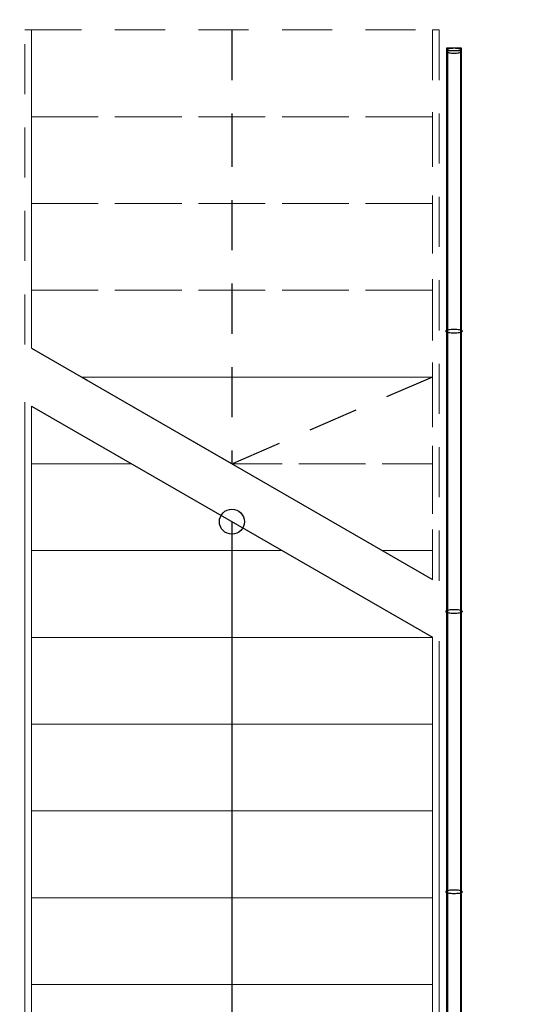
# Model space of a CAD drawing. Header units: metres. Extents: x -167 to 233, y -155 to 122.
# Tile 167 of 176: x 58.21 to 59.72, y 38.73 to 41.68. Entities that reach past the tile are written whole.
import ezdxf

# ---------------------------------------------------------------- set-up
doc = ezdxf.new("R2010")
doc.units = ezdxf.units.M
doc.header["$MEASUREMENT"] = 0
doc.linetypes.add('Strichlinie eng', pattern=[0.23, 0.15, -0.08])
for name, color, linetype in [('40 Absturzsicherung', 7, 'Continuous'), ('40 Treppe', 7, 'Continuous'), ('94 Genehmigungsplanung Bemaßung', 7, 'Continuous')]:
    doc.layers.add(name, color=color, linetype=linetype)
doc.styles.add('ERSTELLTER_STIL_1', font='arial.ttf')
doc.dimstyles.new('ERSTELLTER_STIL__2', dxfattribs={"dimtxt": 0.25, "dimasz": 0.19, "dimexe": 0.18, "dimexo": 0.1, "dimgap": 0, "dimtad": 1, "dimzin": 0, "dimdsep": 46, "dimtxsty": 'ERSTELLTER_STIL_1', "dimblk": 'ARROWHEAD_6', "dimblk1": 'ARROWHEAD_6', "dimblk2": 'ARROWHEAD_6', "dimcen": 0.09, "dimclrd": 7, "dimclre": 7, "dimclrt": 7, "dimazin": 0, "dimtfac": 1, "dimtdec": 4, "dimtmove": 0, "dimatfit": 3, "dimfxl": 1, "dimtolj": 1, "dimtzin": 0, "dimarcsym": 0})

# ---------------------------------------------------------------- blocks, each defined once
blk = doc.blocks.new('*D248', base_point=(27236.1321, 33357.279))
at = {"layer": '94 Genehmigungsplanung Bemaßung', "color": 7, "linetype": 'Continuous', "lineweight": 13}
for p, q in [((62.3525, 43.9997), (62.3525, 44.1497)), ((62.4525, 43.8997), (62.2525, 44.0997)), ((62.54, 43.9997), (62.165, 43.9997)), ((62.3525, 38.5897), (62.3525, 43.9997)), ((62.2525, 38.6897), (62.4525, 38.4897)), ((62.54, 38.5897), (62.165, 38.5897))]:
    blk.add_line(p, q, dxfattribs=at)
at = {"layer": '94 Genehmigungsplanung Bemaßung', "color": 7, "lineweight": 13, "insert": (62.3025, 40.961), "char_height": 0.25, "attachment_point": 7, "rotation": 90, "style": 'ERSTELLTER_STIL_1'}
blk.add_mtext('\\A1;{\\pql;\\fArial|b0|i0|c0|p0;\\W1.000000;5,41}', dxfattribs=at)
blk = doc.blocks.new('ARROWHEAD_6')
at = {"color": 0, "linetype": 'Continuous', "lineweight": 0}
for p, q in [((-0.5, -0.5), (0.5, 0.5)), ((0, 0), (-1, 0))]:
    blk.add_line(p, q, dxfattribs=at)
blk = doc.blocks.new('*D251', base_point=(27236.1321, 33357.279))
at = {"layer": '94 Genehmigungsplanung Bemaßung', "color": 7, "linetype": 'Continuous', "lineweight": 13}
for p, q in [((63.0177, 43.9997), (63.0177, 44.1497)), ((63.1177, 43.8997), (62.9177, 44.0997)), ((63.2052, 43.9997), (62.8302, 43.9997)), ((63.0177, 28.1797), (63.0177, 43.9997)), ((62.9177, 28.2797), (63.1177, 28.0797)), ((63.2052, 28.1797), (62.8302, 28.1797)), ((63.0177, 28.0297), (63.0177, 28.1797))]:
    blk.add_line(p, q, dxfattribs=at)
at = {"layer": '94 Genehmigungsplanung Bemaßung', "color": 7, "lineweight": 13, "insert": (62.9677, 35.6607), "char_height": 0.25, "attachment_point": 7, "rotation": 90, "style": 'ERSTELLTER_STIL_1'}
blk.add_mtext('\\A1;{\\pql;\\fArial|b0|i0|c0|p0;\\W1.000000;15,82}', dxfattribs=at)

msp = doc.modelspace()

# ---------------------------------------------------------------- linework, layer by layer
at = {"layer": '40 Absturzsicherung', "color": 250, "linetype": 'Continuous', "lineweight": 25, "true_color": 0x191919}
for p, q in [((59.53, 41.5939), (59.485, 41.5939)), ((59.485, 41.5939), (59.485, 41.5864)), ((59.485, 41.5864), (59.485, 37.3872)), ((59.4875, 41.5864), (59.4875, 37.5122)), ((59.5275, 41.5864), (59.4875, 41.5864)), ((59.4875, 41.5864), (59.4875, 37.5122)), ((59.5275, 41.5864), (59.4875, 41.5864)), ((59.5275, 37.5122), (59.5275, 41.5864)), ((59.5275, 37.5122), (59.5275, 41.5864)), ((59.53, 41.5864), (59.53, 41.5939)), ((59.53, 37.3872), (59.53, 41.5864))]:
    msp.add_line(p, q, dxfattribs=at)
at = {"layer": '40 Absturzsicherung', "color": 250, "linetype": 'Continuous', "lineweight": 25, "true_color": 0x191919, "flags": 128}
for points in [[(59.485, 41.5864), (59.4853, 41.5851), (59.4863, 41.5838), (59.488, 41.5827), (59.4903, 41.5816), (59.493, 41.5807), (59.4962, 41.5799), (59.4998, 41.5794), (59.5036, 41.579), (59.5075, 41.5789), (59.5114, 41.579), (59.5152, 41.5794), (59.5187, 41.5799), (59.522, 41.5807), (59.5247, 41.5816), (59.527, 41.5827), (59.5286, 41.5838), (59.5297, 41.5851), (59.53, 41.5864), (59.5297, 41.5877), (59.5286, 41.589), (59.527, 41.5902), (59.5247, 41.5912), (59.522, 41.5922), (59.5187, 41.5929), (59.5152, 41.5935), (59.5114, 41.5938), (59.5075, 41.5939), (59.5036, 41.5938), (59.4998, 41.5935), (59.4962, 41.5929), (59.493, 41.5922), (59.4903, 41.5912), (59.488, 41.5902), (59.4863, 41.589), (59.4853, 41.5877)], [(59.4825, 40.7466), (59.4829, 40.7457), (59.484, 40.7449), (59.4858, 40.7441), (59.4883, 40.7434), (59.4914, 40.7428), (59.495, 40.7423), (59.4989, 40.7419), (59.5032, 40.7417), (59.5075, 40.7416), (59.5118, 40.7417), (59.516, 40.7419), (59.52, 40.7423), (59.5236, 40.7428), (59.5266, 40.7434), (59.5291, 40.7441), (59.531, 40.7449), (59.5321, 40.7457), (59.5325, 40.7466), (59.5321, 40.7474), (59.531, 40.7483), (59.5291, 40.7491), (59.5266, 40.7498), (59.5236, 40.7504), (59.52, 40.7509), (59.516, 40.7513), (59.5118, 40.7515), (59.5075, 40.7516), (59.5032, 40.7515), (59.4989, 40.7513), (59.495, 40.7509), (59.4914, 40.7504), (59.4883, 40.7498), (59.4858, 40.7491), (59.484, 40.7483), (59.4829, 40.7474)], [(59.4825, 39.9067), (59.4829, 39.9059), (59.484, 39.905), (59.4858, 39.9042), (59.4883, 39.9035), (59.4914, 39.9029), (59.495, 39.9024), (59.4989, 39.902), (59.5032, 39.9018), (59.5075, 39.9017), (59.5118, 39.9018), (59.516, 39.902), (59.52, 39.9024), (59.5236, 39.9029), (59.5266, 39.9035), (59.5291, 39.9042), (59.531, 39.905), (59.5321, 39.9059), (59.5325, 39.9067), (59.5321, 39.9076), (59.531, 39.9085), (59.5291, 39.9092), (59.5266, 39.91), (59.5236, 39.9106), (59.52, 39.9111), (59.516, 39.9114), (59.5118, 39.9117), (59.5075, 39.9117), (59.5032, 39.9117), (59.4989, 39.9114), (59.495, 39.9111), (59.4914, 39.9106), (59.4883, 39.91), (59.4858, 39.9092), (59.484, 39.9085), (59.4829, 39.9076)], [(59.4825, 39.0669), (59.4829, 39.066), (59.484, 39.0652), (59.4858, 39.0644), (59.4883, 39.0637), (59.4914, 39.0631), (59.495, 39.0626), (59.4989, 39.0622), (59.5032, 39.062), (59.5075, 39.0619), (59.5118, 39.062), (59.516, 39.0622), (59.52, 39.0626), (59.5236, 39.0631), (59.5266, 39.0637), (59.5291, 39.0644), (59.531, 39.0652), (59.5321, 39.066), (59.5325, 39.0669), (59.5321, 39.0678), (59.531, 39.0686), (59.5291, 39.0694), (59.5266, 39.0701), (59.5236, 39.0707), (59.52, 39.0712), (59.516, 39.0716), (59.5118, 39.0718), (59.5075, 39.0719), (59.5032, 39.0718), (59.4989, 39.0716), (59.495, 39.0712), (59.4914, 39.0707), (59.4883, 39.0701), (59.4858, 39.0694), (59.484, 39.0686), (59.4829, 39.0678)]]:
    msp.add_lwpolyline(points, close=True, dxfattribs=at)
at = {"layer": '40 Treppe', "color": 7, "linetype": 'Strichlinie eng', "lineweight": 13}
for p, q in [((58.2225, 40.7068), (58.2225, 41.6489)), ((58.2225, 41.6489), (58.2425, 41.6489)), ((58.2425, 41.6489), (58.2425, 40.6953)), ((58.2425, 41.6489), (59.4425, 41.6489)), ((58.2425, 41.3889), (58.2425, 41.6489)), ((59.4425, 40.0025), (59.4425, 41.6489)), ((59.4425, 41.6489), (59.4625, 41.6489)), ((59.4425, 41.6489), (59.4425, 41.3889)), ((59.4625, 41.6489), (59.4625, 39.9909)), ((59.4425, 41.3889), (58.2425, 41.3889)), ((58.2425, 41.3889), (59.4425, 41.3889)), ((58.2425, 41.1289), (58.2425, 41.3889)), ((59.4425, 41.3889), (59.4425, 41.1289)), ((59.4425, 41.1289), (58.2425, 41.1289)), ((58.2425, 41.1289), (59.4425, 41.1289)), ((58.2425, 40.8689), (58.2425, 41.1289)), ((59.4425, 41.1289), (59.4425, 40.8689)), ((59.4425, 40.8689), (58.2425, 40.8689)), ((58.2425, 40.8689), (59.4425, 40.8689)), ((58.2425, 40.6953), (58.2425, 40.8689)), ((59.4425, 40.8689), (59.4425, 40.6089)), ((59.4425, 40.6089), (58.3922, 40.6089)), ((58.3922, 40.6089), (59.4425, 40.6089)), ((59.4425, 40.6089), (59.4425, 40.3489)), ((59.4425, 40.3489), (58.8425, 40.3489)), ((58.8425, 40.3489), (59.4425, 40.3489)), ((59.4425, 40.3489), (59.4425, 40.0889)), ((59.4425, 40.0889), (59.2928, 40.0889)), ((59.2928, 40.0889), (59.4425, 40.0889)), ((59.4425, 40.0889), (59.4425, 40.0025))]:
    msp.add_line(p, q, dxfattribs=at)
at = {"layer": '40 Treppe', "color": 250, "linetype": 'Strichlinie eng', "lineweight": 25, "true_color": 0x191919}
for p, q in [((58.8425, 41.6489), (58.8425, 41.3889)), ((58.8425, 41.3889), (58.8425, 40.3489)), ((58.8425, 40.3489), (58.3922, 40.6089)), ((59.4425, 40.6089), (58.8425, 40.3489))]:
    msp.add_line(p, q, dxfattribs=at)
at = {"layer": '40 Treppe', "color": 250, "linetype": 'Continuous', "lineweight": 25, "true_color": 0x191919}
for p, q in [((58.2425, 40.6953), (59.4425, 40.0025)), ((58.2425, 40.5221), (59.4425, 39.8292)), ((58.8425, 40.1757), (58.8425, 37.4889))]:
    msp.add_line(p, q, dxfattribs=at)
at = {"layer": '40 Treppe', "color": 250, "linetype": 'Continuous', "lineweight": 18, "true_color": 0x191919}
for p, q in [((58.2225, 37.2289), (58.2225, 40.5336)), ((58.2425, 40.5221), (58.2425, 37.2289)), ((58.2425, 40.3489), (58.2425, 40.5221)), ((58.5425, 40.3489), (58.2425, 40.3489)), ((58.2425, 40.3489), (58.5425, 40.3489)), ((58.2425, 40.0889), (58.2425, 40.3489)), ((58.9928, 40.0889), (58.2425, 40.0889)), ((58.2425, 40.0889), (58.9928, 40.0889)), ((58.2425, 39.8289), (58.2425, 40.0889)), ((59.4425, 39.8289), (58.2425, 39.8289)), ((58.2425, 39.8289), (59.4425, 39.8289)), ((58.2425, 39.5689), (58.2425, 39.8289)), ((59.4425, 37.2289), (59.4425, 39.8292)), ((59.4425, 39.8292), (59.4425, 39.8289)), ((59.4425, 39.8289), (59.4425, 39.5689)), ((59.4625, 39.8177), (59.4625, 37.2289)), ((59.4425, 39.5689), (58.2425, 39.5689)), ((58.2425, 39.5689), (59.4425, 39.5689)), ((58.2425, 39.3089), (58.2425, 39.5689)), ((59.4425, 39.5689), (59.4425, 39.3089)), ((59.4425, 39.3089), (58.2425, 39.3089)), ((58.2425, 39.3089), (59.4425, 39.3089)), ((58.2425, 39.0489), (58.2425, 39.3089)), ((59.4425, 39.3089), (59.4425, 39.0489)), ((59.4425, 39.0489), (58.2425, 39.0489)), ((58.2425, 39.0489), (59.4425, 39.0489)), ((58.2425, 38.7889), (58.2425, 39.0489)), ((59.4425, 39.0489), (59.4425, 38.7889)), ((59.4425, 38.7889), (58.2425, 38.7889)), ((58.2425, 38.7889), (59.4425, 38.7889)), ((58.2425, 38.5289), (58.2425, 38.7889)), ((59.4425, 38.7889), (59.4425, 38.5289))]:
    msp.add_line(p, q, dxfattribs=at)
at = {"layer": '40 Treppe', "color": 250, "linetype": 'Continuous', "lineweight": 25, "true_color": 0x191919, "flags": 128}
msp.add_lwpolyline([(58.88, 40.1757, -1), (58.805, 40.1757, -1)], format="xyb", close=True, dxfattribs=at)

# ---------------------------------------------------------------- dimensions: what is measured, and where the dimension line sits
at = {"layer": '94 Genehmigungsplanung Bemaßung', "color": 7, "linetype": 'Continuous', "lineweight": 13}
for base, p1, p2, picture, middle in [((63.0177, 43.9997), (57.7672, 28.1797), (57.7672, 43.9997), '*D251', (62.8427, 36.0795)), ((62.3525, 43.9997), (59.9671, 38.5897), (58.1625, 43.9997), '*D248', (62.1775, 41.2847))]:
    dim = msp.add_linear_dim(base=base, p1=p1, p2=p2, angle=90, dimstyle='ERSTELLTER_STIL__2', dxfattribs=at)
    dim.commit()
    dim.dimension.update_dxf_attribs({"geometry": picture, "text_midpoint": middle, "dimtype": 160, "text_rotation": 90})

doc.saveas('drawing.dxf')
